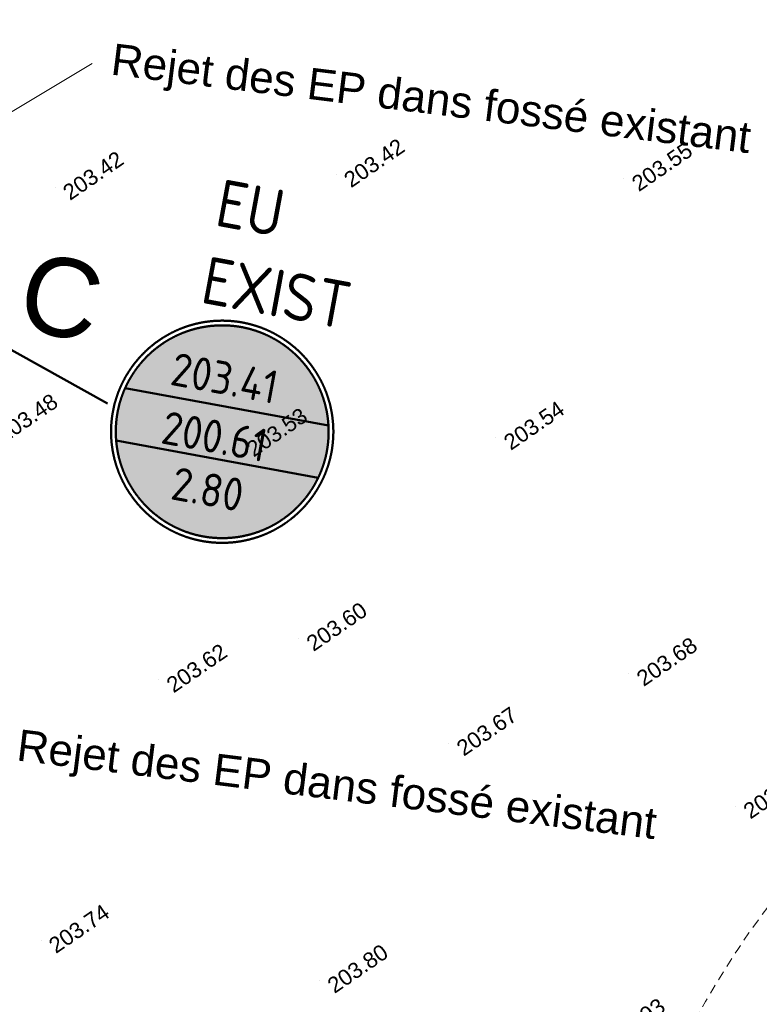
# Model space of a CAD drawing. Header units: millimetres. Extents: x -446952 to 537903, y -185749 to 168493.
# Tile 123 of 155: x 336711 to 383822, y 2088 to 64830. Entities that reach past the tile are written whole.
import ezdxf
from ezdxf.xclip import XClip

# ---------------------------------------------------------------- set-up
doc = ezdxf.new("R2010")
doc.units = ezdxf.units.MM
doc.header["$MEASUREMENT"] = 0
doc.header["$XCLIPFRAME"] = 0
doc.linetypes.add('FOSSE', pattern=[1000, 600, -400])
doc.linetypes.add('Wipeout_Contour', pattern=[1000, 0, -1000])
for name, color, linetype in [('02 AF-17-0322 ZAE POMME- CHANTIER-2018-09-26_2_0000-PAP-PROFIL EN TRAVERS DE PRINCIPE', 7, 'Continuous'), ('02 AF-17-0322 ZAE POMME- CHANTIER-2018-09-26_2_02-PAP-EP TEXTE POUR 2000°', 7, 'Continuous'), ('02 AF-17-0322 ZAE POMME- CHANTIER-2018-09-26_2_2D - Dessins placés - Géomètre.2D', 7, 'Continuous'), ('02 AF-17-0322 ZAE POMME- CHANTIER-2018-09-26_2_X-PTS TOPO-TEXTE TOPOALT', 7, 'Continuous'), ('02 AF-17-0322 ZAE POMME- CHANTIER-2018-09-26_2_X-PTS TOPO-TOPOPOINT', 7, 'Continuous'), ('02 AF-17-0322 ZAE POMME- CHANTIER-2018-09-26_2_Y-FDP TOPO-CN_1_00', 7, 'Continuous'), ('02 AF-17-0322 ZAE POMME- CHANTIER-2018-09-26_2_Y-RESEAU EXISTANT FDP-TOP_VANNE_SYMB', 7, 'Continuous'), ('2D - Dessins placés - Géomètre.2D', 7, 'Continuous')]:
    doc.layers.add(name, color=color, linetype=linetype)
doc.styles.add('STYLE_GENERE_4', font='txt')
doc.styles.add('STYLE_GENERE_8', font='isocp.shx')

# ---------------------------------------------------------------- blocks, each defined once
blk = doc.blocks.new('Dessin_1_2', base_point=(-56559339, -2771872408))
at = {"color": 254, "linetype": 'Wipeout_Contour', "lineweight": 0, "ltscale": 2094265.569888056}
blk.add_wipeout([(-446952, -185749), (537903, -185749), (537903, 168493), (-446952, 168064)], dxfattribs=at).dxf.layer = '02 AF-17-0322 ZAE POMME- CHANTIER-2018-09-26_2_2D - Dessins placés - Géomètre.2D'
at = {"layer": '02 AF-17-0322 ZAE POMME- CHANTIER-2018-09-26_2_Y-RESEAU EXISTANT FDP-TOP_VANNE_SYMB', "linetype": 'Continuous', "lineweight": 0, "true_color": 0xffffff}
blk.add_hatch(color=7, dxfattribs=at).paths.add_polyline_path([(356277, 37341, 1), (342945, 39805, 1)])
at = {"layer": '02 AF-17-0322 ZAE POMME- CHANTIER-2018-09-26_2_02-PAP-EP TEXTE POUR 2000°', "color": 30, "linetype": 'Continuous', "lineweight": 15, "true_color": 0xff6600, "flags": 128}
blk.add_lwpolyline([(341317, 62031), (326764, 53304)], dxfattribs=at)
at = {"layer": '02 AF-17-0322 ZAE POMME- CHANTIER-2018-09-26_2_X-PTS TOPO-TOPOPOINT', "color": 14, "linetype": 'Continuous', "lineweight": 15, "true_color": 0xa80f02}
for p, q in [((356868, 54946), (356868, 54946)), ((375200, 54702), (375200, 54702)), ((338967, 54140), (338967, 54140)), ((350668, 37787), (350668, 37787)), ((367045, 38217), (367045, 38217)), ((354479, 25400), (354479, 25400)), ((345564, 22755), (345564, 22755)), ((375510, 23170), (375510, 23170)), ((364046, 18726), (364046, 18726)), ((382310, 14720), (382310, 14721)), ((338068, 6152), (338068, 6152)), ((355816, 3607), (355816, 3607))]:
    blk.add_line(p, q, dxfattribs=at)
at = {"layer": '02 AF-17-0322 ZAE POMME- CHANTIER-2018-09-26_2_Y-FDP TOPO-CN_1_00', "color": 14, "linetype": 'FOSSE', "lineweight": 15, "true_color": 0xa80f02, "flags": 128}
blk.add_lwpolyline([(322595, -12062), (322682, -11944), (322939, -11556), (323192, -11146), (323432, -10733), (323653, -10333), (323847, -9965), (324007, -9647), (324128, -9391), (324215, -9193), (324273, -9044), (324309, -8933), (324329, -8851), (324339, -8789), (324346, -8737), (324356, -8686), (324374, -8628), (324399, -8562), (324431, -8489), (324466, -8410), (324505, -8326), (324544, -8238), (324583, -8146), (324619, -8053), (324652, -7958), (324682, -7866), (324711, -7779), (324739, -7700), (324768, -7633), (324798, -7580), (324832, -7546), (324869, -7533), (324913, -7544), (324972, -7577), (325054, -7630), (325171, -7699), (325332, -7783), (325545, -7879), (325821, -7984), (326170, -8096), (326599, -8212), (327108, -8334), (327696, -8461), (328361, -8594), (329103, -8734), (329919, -8881), (330808, -9037), (331769, -9201), (332800, -9375), (333900, -9555), (335068, -9738), (336305, -9921), (337608, -10100), (338978, -10274), (340413, -10438), (341913, -10590), (343473, -10726), (345072, -10847), (346686, -10954), (348290, -11046), (349859, -11125), (351368, -11190), (352794, -11243), (354111, -11283), (355300, -11312), (356364, -11330), (357313, -11336), (358155, -11330), (358899, -11314), (359554, -11286), (360128, -11248), (360631, -11198), (361076, -11137), (361487, -11060), (361896, -10962), (362332, -10838), (362825, -10683), (363405, -10490), (364102, -10257), (364946, -9976), (365955, -9645), (367098, -9265), (368332, -8840), (369614, -8372), (370901, -7864), (372150, -7321), (373319, -6744), (374364, -6138), (375255, -5504), (376007, -4838), (376649, -4134), (377210, -3387), (377718, -2592), (378200, -1743), (378686, -835), (379204, 139), (379776, 1177), (380396, 2264), (381056, 3377), (381745, 4493), (382452, 5590), (383166, 6647), (383878, 7640), (384577, 8549), (385255, 9355), (385919, 10065), (386580, 10691), (387247, 11245), (387929, 11737), (388638, 12179), (389382, 12583), (390172, 12960), (391014, 13323), (391896, 13682), (392803, 14048), (393720, 14435), (394632, 14852), (395523, 15312), (396379, 15827), (397184, 16406), (397927, 17062), (398610, 17796), (399239, 18612), (399821, 19510), (400361, 20494), (400867, 21564), (401343, 22723), (401797, 23973), (402234, 25310), (402652, 26707), (403052, 28131), (403431, 29550), (403789, 30931), (404124, 32241), (404435, 33448), (404721, 34518), (404983, 35432), (405236, 36221), (405499, 36926), (405787, 37591), (406120, 38259), (406514, 38972), (406988, 39774), (407558, 40707), (408236, 41800), (408997, 43021), (409813, 44323), (410652, 45660), (411485, 46986), (412282, 48254), (413011, 49418), (413642, 50432), (414156, 51261), (414572, 51922), (414920, 52442), (415229, 52851), (415529, 53178), (415849, 53449), (416219, 53695), (416670, 53943), (417221, 54214), (417860, 54497), (418565, 54772), (419315, 55019), (420088, 55219), (420863, 55353), (421616, 55400), (422328, 55343), (422981, 55166), (423571, 54882), (424103, 54507), (424577, 54059), (424995, 53555), (425361, 53013), (425676, 52448), (425941, 51880), (426162, 51323), (426347, 50791), (426508, 50297), (426577, 50089)], dxfattribs=at)
at = {"layer": '02 AF-17-0322 ZAE POMME- CHANTIER-2018-09-26_2_Y-RESEAU EXISTANT FDP-TOP_VANNE_SYMB', "color": 124, "linetype": 'Continuous', "lineweight": 50, "flags": 128}
for points in [[(320743, 52377), (342306, 40383)], [(343431, 41358), (356379, 38965)], [(342855, 38018), (355723, 35639)]]:
    blk.add_lwpolyline(points, dxfattribs=at)
at = {"layer": '02 AF-17-0322 ZAE POMME- CHANTIER-2018-09-26_2_Y-RESEAU EXISTANT FDP-TOP_VANNE_SYMB', "color": 124, "linetype": 'Continuous', "lineweight": 50}
for radius in [7079, 6779]:
    blk.add_circle((349611, 38573), radius, dxfattribs=at)
at = {"layer": '02 AF-17-0322 ZAE POMME- CHANTIER-2018-09-26_2_0000-PAP-PROFIL EN TRAVERS DE PRINCIPE', "color": 7, "linetype": 'Continuous', "lineweight": 15, "insert": (337430, 50144), "char_height": 5000, "attachment_point": 1, "rotation": 347.48412, "style": 'STYLE_GENERE_4'}
blk.add_mtext('\\A1;{\\pql;\\fArial|b0|i0|c0|p38;C}', dxfattribs=at)
at = {"layer": '02 AF-17-0322 ZAE POMME- CHANTIER-2018-09-26_2_02-PAP-EP TEXTE POUR 2000°', "color": 30, "linetype": 'Continuous', "lineweight": 15, "true_color": 0xff6600, "char_height": 2000, "attachment_point": 1, "rotation": 352.96421, "style": 'STYLE_GENERE_4'}
for insert in [(342698, 63329), (336695, 19622)]:
    blk.add_mtext('\\A1;{\\pql;\\fArial|b0|i0|c0|p38;Rejet des EP dans fossé existant}', dxfattribs=dict(at, insert=insert))
at = {"layer": '02 AF-17-0322 ZAE POMME- CHANTIER-2018-09-26_2_X-PTS TOPO-TEXTE TOPOALT', "color": 14, "linetype": 'Continuous', "lineweight": 15, "true_color": 0xa80f02, "char_height": 1000, "attachment_point": 1, "rotation": 34.52707, "style": 'STYLE_GENERE_4'}
for s, insert in [('\\A1;{\\pql;\\fArial|b0|i0|c0|p38;203.42}', (357250, 54905)), ('\\A1;{\\pql;\\fArial|b0|i0|c0|p38;203.55}', (375582, 54661)), ('\\A1;{\\pql;\\fArial|b0|i0|c0|p38;203.42}', (339348, 54099)), ('\\A1;{\\pql;\\fArial|b0|i0|c0|p38;203.48}', (335160, 38649)), ('\\A1;{\\pql;\\fArial|b0|i0|c0|p38;203.54}', (367427, 38176)), ('\\A1;{\\pql;\\fArial|b0|i0|c0|p38;203.53}', (351049, 37746)), ('\\A1;{\\pql;\\fArial|b0|i0|c0|p38;203.60}', (354860, 25359)), ('\\A1;{\\pql;\\fArial|b0|i0|c0|p38;203.68}', (375892, 23129)), ('\\A1;{\\pql;\\fArial|b0|i0|c0|p38;203.62}', (345945, 22714)), ('\\A1;{\\pql;\\fArial|b0|i0|c0|p38;203.67}', (364427, 18685)), ('\\A1;{\\pql;\\fArial|b0|i0|c0|p38;203.93}', (382692, 14679)), ('\\A1;{\\pql;\\fArial|b0|i0|c0|p38;203.74}', (338449, 6111)), ('\\A1;{\\pql;\\fArial|b0|i0|c0|p38;203.80}', (356198, 3566)), ('\\A1;{\\pql;\\fArial|b0|i0|c0|p38;203.93}', (373846, 130))]:
    blk.add_mtext(s, dxfattribs=dict(at, insert=insert))
at = {"layer": '02 AF-17-0322 ZAE POMME- CHANTIER-2018-09-26_2_Y-RESEAU EXISTANT FDP-TOP_VANNE_SYMB', "color": 124, "linetype": 'Continuous', "lineweight": 50, "insert": (349594, 54680), "char_height": 3000, "width": 9900, "attachment_point": 1, "rotation": 349.52707, "style": 'STYLE_GENERE_8'}
blk.add_mtext('\\A1;{\\pql;\\Fisocp.shx;EU \\Fisocp.shx;EXIST}', dxfattribs=at)
at = {"layer": '02 AF-17-0322 ZAE POMME- CHANTIER-2018-09-26_2_Y-RESEAU EXISTANT FDP-TOP_VANNE_SYMB', "color": 124, "linetype": 'Continuous', "lineweight": 50, "char_height": 2100, "attachment_point": 4, "rotation": 349.52707, "style": 'STYLE_GENERE_8'}
for s, insert in [('\\A1;{\\pql;\\Fisocp.shx;203.41}', (346412, 42610)), ('\\A1;{\\pql;\\Fisocp.shx;200.61}', (345822, 38883)), ('\\A1;{\\pql;\\Fisocp.shx;2.80}', (346442, 35321))]:
    blk.add_mtext(s, dxfattribs=dict(at, insert=insert))

msp = doc.modelspace()

# ---------------------------------------------------------------- block references
at = {"layer": '2D - Dessins placés - Géomètre.2D', "color": 7, "linetype": 'Continuous', "lineweight": 40}
ref = msp.add_blockref('Dessin_1_2', (-56559339, -2771872408), dxfattribs=at)
XClip(ref).set_block_clipping_path([(-446952.2139278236, -185748.9586169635), (537903.0822630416, -185748.9586169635), (537903.0822630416, 168492.6257651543), (-446952.2139278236, 168063.6339895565)])

doc.saveas('drawing.dxf')
